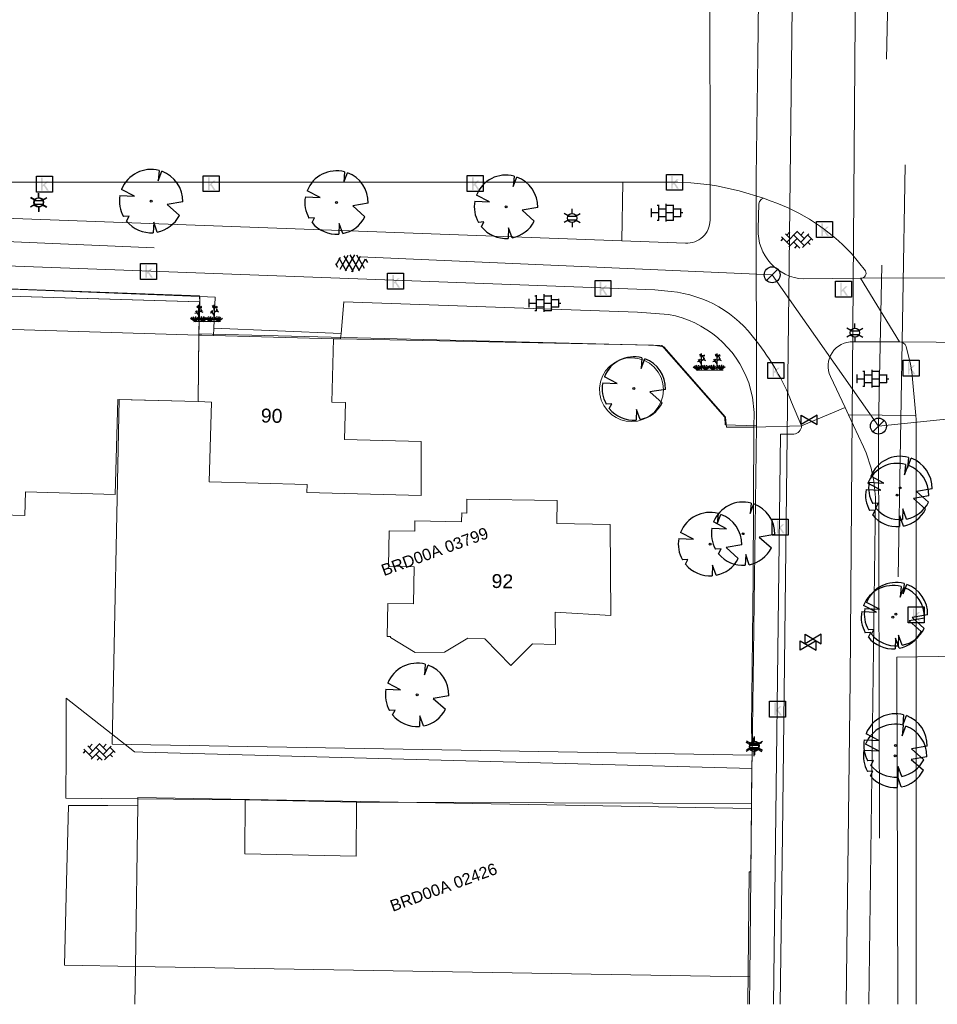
# Model space of a CAD drawing. Header units: metres. Extents: x 95652 to 96661, y 430734 to 431486.
# Tile 29 of 62: x 96331 to 96388, y 430734 to 430796. Entities that reach past the tile are written whole.
import ezdxf

# ---------------------------------------------------------------- set-up
doc = ezdxf.new("R2010")
doc.units = ezdxf.units.M
doc.linetypes.add('HIDDEN', pattern=[9.525, 6.35, -3.175])
doc.layers.get('0').update_dxf_attribs({"linetype": 'CONTINUOUS'})
for name, color, linetype in [('BAR_BEBOUWING', 7, 'CONTINUOUS'), ('BAR_HUISNUMMERS EN STRAATNAMEN', 7, 'CONTINUOUS'), ('BAR_TOPO', 7, 'CONTINUOUS'), ('BAR_WEGEN', 7, 'CONTINUOUS'), ('BOR_LICHTMASTEN', 7, 'CONTINUOUS'), ('BRK_Kadastrale percelen en nummers', 7, 'CONTINUOUS'), ('BRK_Kadatrale percelen', 7, 'CONTINUOUS')]:
    doc.layers.add(name, color=color, linetype=linetype)
for name, color, linetype, true_color in [('BAR_PUNTSYMBOLEN', 7, 'CONTINUOUS', 0x707070), ('BAR_SYMBOLEN', 7, 'CONTINUOUS', 0x707070), ('BOR_BOMEN', 7, 'CONTINUOUS', 0x707070), ('BOR_RIOOLLEIDINGEN', 7, 'CONTINUOUS', 0x707070), ('BOR_RIOOLPUTTEN', 7, 'CONTINUOUS', 0x707070)]:
    doc.layers.add(name, color=color, linetype=linetype, true_color=true_color)
doc.styles.add('NLCS-ISO', font='NLCS-ISO.ttf')

# ---------------------------------------------------------------- blocks, each defined once
blk = doc.blocks.new('boom_templ_1')
at = {"color": 8, "ltscale": 20, "true_color": 0x707070, "flags": 128}
for points in [[(0.633, 2.394), (0.56, 1.577), (0.851, 2.325)], [(-2.437, 0.441), (-1.293, 0.386), (-2.301, 0.916)], [(2.475, -0.064), (1.26, -0.271), (2.21, -1.116)], [(-1.917, -1.567), (-1.722, -1.189), (-2.157, -1.217)], [(0.488, -2.428), (0.206, -1.638), (0.177, -2.47)]]:
    blk.add_lwpolyline(points, dxfattribs=at)
blk.add_lwpolyline([(2.475, -0.064, 0.321944), (0.851, 2.325, 0.321944)], format="xyb", dxfattribs=at)
at = {"color": 8, "true_color": 0x707070}
blk.add_circle((0, 0), 0.0738, dxfattribs=at)
at = {"color": 8, "ltscale": 20, "true_color": 0x707070}
for start, end in [(75.18441, 158.29895), (169.74905, 209.43023), (281.36007, 333.20465), (219.26669, 274.10684)]:
    blk.add_arc((0, 0), 2.476, start, end, dxfattribs=at)
blk = doc.blocks.new('inspectieput_templ_1')
at = {"color": 8, "true_color": 0x707070}
blk.add_line((-1.06, -1.06), (1.06, 1.06), dxfattribs=at)
at = {"color": 8, "lineweight": -3, "true_color": 0x707070}
blk.add_circle((0, 0), 1.5, dxfattribs=at)
blk = doc.blocks.new('lichtmast_templ_1')
at = {"color": 8, "ltscale": 0.1, "true_color": 0x707070}
for p, q in [((-1.1, 0.63), (-2.19, 1.27)), ((0, 1.27), (0, 2.53)), ((1.1, 0.63), (2.19, 1.27)), ((-1.1, -0.63), (-2.19, -1.27)), ((0, -1.27), (0, -2.53)), ((1.1, -0.63), (2.19, -1.27))]:
    blk.add_line(p, q, dxfattribs=at)
at = {"color": 8, "true_color": 0x707070, "flags": 128}
for points in [[(-1.16, 0.5), (1.16, 0.5)], [(-1.16, -0.5), (1.16, -0.5)]]:
    blk.add_lwpolyline(points, dxfattribs=at)
at = {"color": 8, "ltscale": 0.1, "true_color": 0x707070}
blk.add_circle((0, 0), 1.27, dxfattribs=at)
blk = doc.blocks.new('lichtmast_templ_2')
at = {"color": 8, "ltscale": 0.1, "true_color": 0x707070}
for p, q in [((-1.1, 0.63), (-2.19, 1.27)), ((0, 1.27), (0, 2.53)), ((1.1, 0.63), (2.19, 1.27)), ((-1.1, -0.63), (-2.19, -1.27)), ((0, -1.27), (0, -2.53)), ((1.1, -0.63), (2.19, -1.27))]:
    blk.add_line(p, q, dxfattribs=at)
at = {"color": 8, "true_color": 0x707070, "flags": 128}
for points in [[(-1.16, 0.5), (1.16, 0.5)], [(-1.16, -0.5), (1.16, -0.5)]]:
    blk.add_lwpolyline(points, dxfattribs=at)
at = {"color": 8, "ltscale": 0.1, "true_color": 0x707070}
blk.add_circle((0, 0), 1.27, dxfattribs=at)
blk = doc.blocks.new('betonstraatstenen_templ_1')
at = {"color": 8, "true_color": 0x707070}
for p, q in [((-3.44, -0.47), (-2.97, 0)), ((-3.31, 0.34), (-1.48, -1.48)), ((-2.52, 1.03), (-1.48, 0)), ((-2.23, -0.74), (0, 1.48)), ((-2.23, 0.74), (-1.57, 1.4)), ((-1.77, -1.77), (0, 0)), ((-0.74, 0.74), (1.48, -1.48)), ((-0.1, 1.58), (1.48, 0)), ((0.74, 0.74), (1.4, 1.4)), ((0.74, -0.74), (2.46, 0.98)), ((1.06, -1.91), (2.97, 0)), ((2.23, 0.74), (3.31, -0.34)), ((-0.74, -0.74), (0.5, -1.99)), ((-0.52, -2), (0, -1.48)), ((2.23, -0.74), (2.72, -1.24))]:
    blk.add_line(p, q, dxfattribs=at)
blk = doc.blocks.new('beplanting_templ_1')
at = {"color": 8, "true_color": 0x707070, "flags": 128}
for points in [[(-0.433, 0.413), (-0.519, 0.54)], [(-0.485, 0.49), (-0.479, 0.524)], [(-0.428, 0.045), (-0.435, 0.577)], [(0.371, 0.419), (0.285, 0.546)], [(0.319, 0.496), (0.325, 0.53)], [(0.375, 0.051), (0.369, 0.583)], [(0.371, 0.371), (0.52, 0.516)], [(-0.511, 0.158), (-0.643, 0.141)], [(-0.433, -0.277), (-0.431, 0.042), (-0.591, 0.274)], [(-0.535, 0.193), (-0.501, 0.295)], [(-0.453, 0.444), (-0.525, 0.443)], [(-0.432, 0.365), (-0.283, 0.51)], [(-0.43, 0.207), (-0.253, 0.316)], [(-0.358, 0.437), (-0.371, 0.494)], [(-0.342, 0.262), (-0.223, 0.211)], [(-0.33, 0.464), (-0.27, 0.457)], [(-0.305, 0.284), (-0.307, 0.395)], [(0.292, 0.164), (0.161, 0.147)], [(0.37, -0.271), (0.372, 0.047), (0.212, 0.28)], [(0.268, 0.199), (0.303, 0.301)], [(0.351, 0.45), (0.279, 0.449)], [(0.373, 0.213), (0.551, 0.322)], [(0.446, 0.443), (0.432, 0.5)], [(0.462, 0.268), (0.581, 0.217)], [(0.474, 0.47), (0.534, 0.463)], [(0.498, 0.29), (0.496, 0.401)], [(-0.634, -0.279), (-0.862, -0.127)], [(-0.634, -0.279), (-0.804, -0.054)], [(-0.634, -0.279), (-0.702, -0.031)], [(-0.688, -0.279), (0.688, -0.269)], [(-0.634, -0.279), (-0.583, -0.025)], [(-0.634, -0.279), (-0.486, -0.061)], [(-0.634, -0.279), (-0.411, -0.114)], [(-0.227, -0.276), (-0.455, -0.124)], [(-0.227, -0.276), (-0.397, -0.051)], [(-0.227, -0.276), (-0.295, -0.028)], [(-0.227, -0.276), (-0.176, -0.022)], [(-0.227, -0.276), (-0.079, -0.058)], [(-0.227, -0.276), (-0.004, -0.111)], [(0.149, -0.273), (-0.078, -0.121)], [(0.149, -0.273), (-0.02, -0.049)], [(0.149, -0.273), (0.082, -0.025)], [(0.149, -0.273), (0.201, -0.019)], [(0.149, -0.273), (0.297, -0.055)], [(0.149, -0.273), (0.372, -0.109)], [(0.569, -0.27), (0.342, -0.118)], [(0.569, -0.27), (0.4, -0.046)], [(0.569, -0.27), (0.502, -0.022)], [(0.569, -0.27), (0.621, -0.016)], [(0.569, -0.27), (0.717, -0.052)], [(0.569, -0.27), (0.792, -0.105)]]:
    blk.add_lwpolyline(points, dxfattribs=at)
blk = doc.blocks.new('asfalt_templ_1')
at = {"color": 8, "ltscale": 0.1, "true_color": 0x707070}
for p, q in [((-5.73, -0.58), (-4.19, 2.08)), ((-2, -2.83), (-4.67, 1.79)), ((-4.27, -2.06), (-1.41, 2.89)), ((0.39, -2.97), (-2.83, 2.61)), ((-2.36, -2.75), (0.91, 2.91)), ((2.51, -2.63), (-0.71, 2.95)), ((-0.19, -2.99), (2.96, 2.46)), ((4.34, -1.81), (1.68, 2.8)), ((2.29, -2.69), (4.71, 1.49)), ((5.47, 0.24), (4.78, 1.42)), ((-5.08, -1.49), (-5.82, -0.22))]:
    blk.add_line(p, q, dxfattribs=at)
blk = doc.blocks.new('tegels_templ_1')
at = {"color": 8, "true_color": 0x707070}
for p, q in [((-3.08, 0.75), (-3, 0.75)), ((-3, -0.83), (-3, 0.83)), ((-3, 0), (-1.5, 0)), ((-1.84, 1.5), (-1.5, 1.5)), ((-1.5, -1.6), (-1.5, 1.6)), ((-1.5, 0.75), (0, 0.75)), ((0, -1.78), (0, 1.78)), ((0, 1.5), (1.5, 1.5)), ((0, 0), (1.5, 0)), ((1.5, -1.6), (1.5, 1.6)), ((1.5, 0.75), (3, 0.75)), ((3, -0.83), (3, 0.83)), ((3, 0), (3.39, 0)), ((-3.08, -0.75), (-3, -0.75)), ((-1.84, -1.5), (-1.5, -1.5)), ((-1.5, -0.75), (0, -0.75)), ((0, -1.5), (1.5, -1.5)), ((1.5, -0.75), (3, -0.75))]:
    blk.add_line(p, q, dxfattribs=at)
blk = doc.blocks.new('kolk-symbool_templ_1')
at = {"true_color": 0x707070}
h = blk.add_hatch(color=8, dxfattribs=at)
h.dxf.hatch_style = 1
h.paths.add_polyline_path([(0.023, -0.036), (0.189, 0.125), (0.094, 0.125), (-0.08, -0.052), (-0.028, -0.087), (0.115, -0.309), (0.206, -0.309)])
h.paths.add_polyline_path([(-0.028, -0.087), (-0.08, -0.052), (-0.08, 0.29), (-0.154, 0.29), (-0.154, -0.309), (-0.08, -0.309), (-0.08, -0.137)])
at = {"color": 8, "true_color": 0x707070}
blk.add_lwpolyline([(-0.376, 0.366), (0.374, 0.366), (0.374, -0.384), (-0.376, -0.384)], close=True, dxfattribs=at)
blk = doc.blocks.new('boom_templ_2')
at = {"color": 8, "ltscale": 20, "true_color": 0x707070, "flags": 128}
for points in [[(0.633, 2.394), (0.56, 1.577), (0.851, 2.325)], [(-2.437, 0.441), (-1.293, 0.386), (-2.301, 0.916)], [(2.475, -0.064), (1.26, -0.271), (2.21, -1.116)], [(-1.917, -1.567), (-1.722, -1.189), (-2.157, -1.217)], [(0.488, -2.428), (0.206, -1.638), (0.177, -2.47)]]:
    blk.add_lwpolyline(points, dxfattribs=at)
blk.add_lwpolyline([(2.475, -0.064, 0.321944), (0.851, 2.325, 0.321944)], format="xyb", dxfattribs=at)
at = {"color": 8, "true_color": 0x707070}
blk.add_circle((0, 0), 0.0738, dxfattribs=at)
at = {"color": 8, "ltscale": 20, "true_color": 0x707070}
for start, end in [(75.18441, 158.29895), (169.74905, 209.43023), (281.36007, 333.20465), (219.26669, 274.10684)]:
    blk.add_arc((0, 0), 2.476, start, end, dxfattribs=at)
blk = doc.blocks.new('waterleidingput_templ_1')
at = {"color": 8, "true_color": 0x707070}
for p, q in [((2.3, 1.37), (-2.3, -1.37)), ((-2.3, 1.37), (2.3, -1.37)), ((2.3, -1.37), (2.3, 1.37))]:
    blk.add_line(p, q, dxfattribs=at)
at = {"color": 8, "ltscale": 0.1, "true_color": 0x707070}
blk.add_line((-2.3, -1.37), (-2.3, 1.37), dxfattribs=at)
blk = doc.blocks.new('lichtmast_templ_3')
at = {"color": 8, "ltscale": 0.1, "true_color": 0x707070}
for p, q in [((-1.1, 0.63), (-2.19, 1.27)), ((0, 1.27), (0, 2.53)), ((1.1, 0.63), (2.19, 1.27)), ((-1.1, -0.63), (-2.19, -1.27)), ((0, -1.27), (0, -2.53)), ((1.1, -0.63), (2.19, -1.27))]:
    blk.add_line(p, q, dxfattribs=at)
at = {"color": 8, "true_color": 0x707070, "flags": 128}
for points in [[(-1.16, 0.5), (1.16, 0.5)], [(-1.16, -0.5), (1.16, -0.5)]]:
    blk.add_lwpolyline(points, dxfattribs=at)
at = {"color": 8, "ltscale": 0.1, "true_color": 0x707070}
blk.add_circle((0, 0), 1.27, dxfattribs=at)

msp = doc.modelspace()

# ---------------------------------------------------------------- linework, layer by layer
at = {"layer": 'BAR_BEBOUWING', "color": 8, "linetype": 'Continuous', "lineweight": 0, "ltscale": 0.01, "true_color": 0x707070, "flags": 128}
for points in [[(96342.256, 430776.108), (96314.181, 430776.97), (96308.745, 430777.066), (96308.659, 430765.448), (96331.364, 430764.814), (96331.405, 430766.295), (96337.015, 430766.138), (96337.182, 430772.086), (96342.2, 430771.944)], [(96342.256, 430776.108), (96342.2, 430771.944)], [(96342.2, 430771.944), (96343.039, 430771.92), (96342.898, 430766.931), (96349.025, 430766.759), (96349.011, 430766.259), (96356.168, 430766.06), (96356.156, 430769.454), (96351.358, 430769.582), (96351.419, 430771.881), (96350.569, 430771.903), (96350.675, 430775.882)], [(96343.164, 430776.083), (96342.428, 430776.103), (96342.256, 430776.108)], [(96350.675, 430775.882), (96343.164, 430776.083)], [(96345.146, 430747.012), (96345.128, 430743.636), (96352.085, 430743.492), (96352.12, 430746.859)], [(96352.12, 430746.859), (96345.146, 430747.012)]]:
    msp.add_lwpolyline(points, dxfattribs=at)
msp.add_lwpolyline([(96355.759, 430763.835), (96354.16, 430763.864), (96354.12, 430761.635), (96355.721, 430761.607), (96355.679, 430759.287), (96354.079, 430759.315), (96354.042, 430757.235), (96354.242, 430757.232), (96354.242, 430757.183), (96355.791, 430756.231), (96357.619, 430756.258), (96359.072, 430757.131), (96360.14, 430757.098), (96361.777, 430755.416), (96363.129, 430756.787), (96364.561, 430756.733), (96364.548, 430758.768), (96368.021, 430758.545), (96367.998, 430764.255), (96364.649, 430764.315), (96364.675, 430765.745), (96359.026, 430765.846), (96359.01, 430764.966), (96358.7, 430764.972), (96358.69, 430764.422), (96355.77, 430764.474)], close=True, dxfattribs=at)
at = {"layer": 'BAR_TOPO', "color": 8, "linetype": 'Continuous', "lineweight": 0, "ltscale": 0.01, "true_color": 0x707070, "flags": 128}
for points in [[(96260.474, 430783.241), (96291.715, 430779.699), (96342.299, 430778.191)], [(96342.297, 430778.522), (96342.297, 430778.565), (96323.553, 430779.252)], [(96342.299, 430778.191), (96342.256, 430776.108)], [(96342.299, 430778.191), (96342.297, 430778.522)], [(96342.299, 430778.191), (96342.306, 430778.522)], [(96343.164, 430776.083), (96343.185, 430776.553)], [(96351.144, 430776.203), (96351.114, 430775.873)], [(96350.675, 430775.882), (96351.114, 430775.873)], [(96351.114, 430775.873), (96370.703, 430775.471), (96371.35, 430775.378), (96375.216, 430770.964), (96375.271, 430770.356), (96376.977, 430770.336)]]:
    msp.add_lwpolyline(points, dxfattribs=at)
at = {"layer": 'BAR_WEGEN', "color": 8, "linetype": 'Continuous', "lineweight": 0, "ltscale": 0.01, "true_color": 0x707070, "flags": 128}
for points in [[(96374.25, 430785.51), (96374.234, 430798.108)], [(96368.723, 430782.018), (96368.778, 430785.685)], [(96368.778, 430785.685), (96372.232, 430785.685), (96373.028, 430785.645), (96374.25, 430785.51)], [(96374.25, 430785.51), (96374.651, 430785.45), (96376.055, 430785.143), (96377.583, 430784.679)], [(96342.297, 430778.522), (96323.553, 430779.252)], [(96386.101, 430775.69), (96383.648, 430779.667)], [(96383.689, 430779.667), (96383.648, 430779.667)], [(96383.689, 430779.667), (96390.66, 430779.688)], [(96342.306, 430778.522), (96342.297, 430778.522)], [(96343.185, 430776.553), (96343.273, 430778.484), (96342.306, 430778.522)], [(96351.144, 430776.203), (96343.185, 430776.553)], [(96390.689, 430775.652), (96386.101, 430775.69)], [(96382.693, 430771.58), (96379.965, 430770.43)], [(96382.909, 430771.121), (96382.693, 430771.58)], [(96387.111, 430771.073), (96382.909, 430771.121)], [(96387.111, 430771.073), (96387.133, 430770.821), (96387.142, 430734.21)], [(96376.86, 430748.977), (96376.87, 430750), (96376.824, 430751.543), (96376.934, 430760.94), (96376.977, 430770.336)], [(96379.965, 430770.43), (96376.977, 430770.336)], [(96345.146, 430747.012), (96333.932, 430747.115), (96333.937, 430750), (96333.943, 430753.375), (96338.224, 430750.014), (96338.746, 430750), (96376.86, 430748.977)], [(96376.839, 430746.785), (96376.844, 430747.248), (96376.86, 430748.977)], [(96376.839, 430746.785), (96352.12, 430746.859)], [(96376.608, 430734.21), (96376.679, 430742.51), (96376.793, 430742.509), (96376.839, 430746.785)]]:
    msp.add_lwpolyline(points, dxfattribs=at)
for points in [[(96193.619, 430793.487), (96196.62, 430793.492), (96231.876, 430792.549, -0.021446), (96239.905, 430792.053), (96295.472, 430786.474, 0.023773), (96307.382, 430785.676), (96368.778, 430785.685)], [(96368.723, 430782.018), (96296.552, 430784.659, -0.015855), (96290.56, 430785.155), (96262.702, 430788.571, 0.025076), (96256.717, 430789.089), (96192.048, 430790.795, 0.07923), (96189.759, 430790.378), (96181.313, 430787.306, -0.078319), (96179.782, 430786.956), (96178.775, 430786.87), (96178.376, 430786.844)], [(96260.005, 430785.895), (96290.485, 430782.164, 0.017109), (96296.952, 430781.68), (96370.787, 430778.935), (96371.797, 430778.839, -0.21635), (96377.119, 430775.755, -0.072589), (96379.347, 430771.917), (96379.965, 430770.43)], [(96374.25, 430785.51), (96374.238, 430783.306, -0.432364), (96372.704, 430781.872), (96368.723, 430782.018)], [(96383.648, 430779.667), (96380.1, 430779.627, -0.409885), (96377.247, 430782.762), (96377.286, 430784.329), (96377.335, 430784.474), (96377.456, 430784.614), (96377.583, 430784.679)], [(96377.583, 430784.679), (96378.071, 430784.505, -0.118787), (96383.087, 430781.226), (96383.977, 430780.132, -0.514989), (96383.689, 430779.667)], [(96376.977, 430770.336), (96376.991, 430771.266), (96376.899, 430772.231), (96376.661, 430773.118, 0.26893), (96371.637, 430777.405), (96369.691, 430777.543), (96351.323, 430778.187), (96351.144, 430776.203)], [(96382.693, 430771.58), (96381.776, 430773.524, -0.562439), (96383.199, 430775.691), (96386.101, 430775.69)], [(96386.101, 430775.69, -0.287505), (96386.516, 430775.405), (96386.787, 430774.284), (96386.873, 430773.81), (96387.111, 430771.073)], [(96384.18, 430734.21), (96384.585, 430765.951, 0.094616), (96383.849, 430769.124), (96382.909, 430771.121)], [(96379.965, 430770.43, -0.375626), (96379.48, 430769.904), (96378.647, 430769.903), (96378.21, 430734.21)]]:
    msp.add_lwpolyline(points, format="xyb", dxfattribs=at)
at = {"layer": 'BOR_RIOOLLEIDINGEN', "color": 8, "linetype": 'HIDDEN', "lineweight": 0, "ltscale": 4.0636, "true_color": 0x707070, "flags": 128}
for points in [[(96387.11, 430825.465), (96385.921, 430755.948)], [(96385.827, 430819.184), (96384.781, 430770.415)], [(96378.127, 430779.886), (96293.608, 430783.571)], [(96378.127, 430779.886), (96384.781, 430770.415)], [(96384.781, 430770.415), (96453.662, 430777.387)], [(96384.781, 430770.415), (96384.861, 430734.21)], [(96385.921, 430755.948), (96412.597, 430756.299)], [(96385.921, 430755.948), (96385.998, 430734.21)]]:
    msp.add_lwpolyline(points, dxfattribs=at)
at = {"layer": 'BRK_Kadastrale percelen en nummers', "color": 75, "lineweight": 5, "ltscale": 3.900864, "true_color": 0x739642, "flags": 128}
for points in [[(96377.596, 430823.441), (96377.476, 430813.868), (96377.312, 430800.702), (96377.223, 430793.536), (96377.129, 430786.013), (96377.145, 430770.43)], [(96379.685, 430823.435), (96378.775, 430744.818), (96378.633, 430734.21)], [(96382.758, 430734.21), (96383.014, 430754.498), (96383.529, 430823.425)], [(96342.257, 430776.184), (96342.284, 430778.191), (96291.715, 430779.699), (96260.474, 430783.241), (96260.172, 430766.62), (96259.87, 430750), (96259.693, 430740.225), (96260.16, 430737.846), (96260.71, 430736.919), (96262.627, 430735.427), (96268.57, 430734.21)], [(96376.871, 430749.808), (96376.86, 430748.977), (96376.833, 430746.464)], [(96338.242, 430734.21), (96338.276, 430736.579), (96333.839, 430736.652), (96333.959, 430741.883), (96334.084, 430746.66), (96336.545, 430746.649), (96338.42, 430746.67)], [(96376.721, 430735.938), (96376.703, 430734.21)]]:
    msp.add_lwpolyline(points, dxfattribs=at)
for points in [[(96337.252, 430772.084), (96336.829, 430750.496), (96376.871, 430749.808), (96377.145, 430770.43), (96375.181, 430770.486), (96375.174, 430770.98), (96371.222, 430775.46), (96342.257, 430776.184), (96342.2, 430771.944)], [(96369.338, 430774.696), (96368.959, 430774.662), (96368.593, 430774.557), (96368.253, 430774.384), (96367.953, 430774.15), (96367.702, 430773.863), (96367.51, 430773.534), (96367.384, 430773.175), (96367.329, 430772.798), (96367.345, 430772.417), (96367.434, 430772.047), (96367.592, 430771.7), (96367.812, 430771.389), (96368.087, 430771.126), (96368.363, 430770.944), (96368.665, 430770.809), (96368.985, 430770.726), (96369.314, 430770.696), (96369.704, 430770.732), (96370.08, 430770.844), (96370.427, 430771.026), (96370.732, 430771.273), (96370.982, 430771.575), (96371.169, 430771.92), (96371.285, 430772.294), (96371.326, 430772.684), (96371.29, 430773.074), (96371.178, 430773.45), (96370.996, 430773.797), (96370.749, 430774.102), (96370.447, 430774.352), (96370.102, 430774.539), (96369.728, 430774.655)], [(96338.276, 430736.579), (96376.721, 430735.938), (96376.833, 430746.464), (96338.427, 430747.157), (96338.42, 430746.67)]]:
    msp.add_lwpolyline(points, close=True, dxfattribs=at)
at = {"layer": 'BRK_Kadastrale percelen en nummers', "color": 75, "lineweight": 0, "true_color": 0x739642, "flags": 128}
msp.add_lwpolyline([(96367.345, 430772.417), (96367.329, 430772.798), (96367.384, 430773.175), (96367.51, 430773.534), (96367.702, 430773.863), (96367.953, 430774.15), (96368.253, 430774.384), (96368.593, 430774.557), (96368.959, 430774.662), (96369.338, 430774.696), (96369.728, 430774.655), (96370.102, 430774.539), (96370.447, 430774.352), (96370.749, 430774.102), (96370.996, 430773.797), (96371.178, 430773.45), (96371.29, 430773.074), (96371.326, 430772.684), (96371.285, 430772.294), (96371.169, 430771.92), (96370.982, 430771.575), (96370.732, 430771.273), (96370.427, 430771.026), (96370.08, 430770.844), (96369.704, 430770.732), (96369.314, 430770.696), (96368.985, 430770.726), (96368.665, 430770.809), (96368.363, 430770.944), (96368.087, 430771.126), (96367.812, 430771.389), (96367.592, 430771.7), (96367.434, 430772.047)], close=True, dxfattribs=at)
at = {"layer": 'BRK_Kadatrale percelen', "color": 75, "linetype": 'Continuous', "lineweight": 5, "ltscale": 0.01, "true_color": 0x739642, "flags": 128}
for points in [[(96377.596, 430823.441), (96377.476, 430813.868), (96377.312, 430800.702), (96377.223, 430793.536), (96377.129, 430786.013), (96377.145, 430770.43)], [(96379.685, 430823.435), (96378.775, 430744.818), (96378.633, 430734.21)], [(96382.758, 430734.21), (96383.014, 430754.498), (96383.529, 430823.425)], [(96342.257, 430776.184), (96342.284, 430778.191), (96291.715, 430779.699), (96260.474, 430783.241), (96260.172, 430766.62), (96259.87, 430750), (96259.693, 430740.225), (96260.16, 430737.846), (96260.71, 430736.919), (96262.627, 430735.427), (96268.57, 430734.21)], [(96376.871, 430749.808), (96376.86, 430748.977), (96376.833, 430746.464)], [(96338.242, 430734.21), (96338.276, 430736.579), (96333.839, 430736.652), (96333.959, 430741.883), (96334.084, 430746.66), (96336.545, 430746.649), (96338.42, 430746.67)], [(96376.721, 430735.938), (96376.703, 430734.21)]]:
    msp.add_lwpolyline(points, dxfattribs=at)
for points in [[(96337.252, 430772.084), (96336.829, 430750.496), (96376.871, 430749.808), (96377.145, 430770.43), (96375.181, 430770.486), (96375.174, 430770.98), (96371.222, 430775.46), (96342.257, 430776.184), (96342.2, 430771.944)], [(96369.338, 430774.696), (96368.959, 430774.662), (96368.593, 430774.557), (96368.253, 430774.384), (96367.953, 430774.15), (96367.702, 430773.863), (96367.51, 430773.534), (96367.384, 430773.175), (96367.329, 430772.798), (96367.345, 430772.417), (96367.434, 430772.047), (96367.592, 430771.7), (96367.812, 430771.389), (96368.087, 430771.126), (96368.363, 430770.944), (96368.665, 430770.809), (96368.985, 430770.726), (96369.314, 430770.696), (96369.704, 430770.732), (96370.08, 430770.844), (96370.427, 430771.026), (96370.732, 430771.273), (96370.982, 430771.575), (96371.169, 430771.92), (96371.285, 430772.294), (96371.326, 430772.684), (96371.29, 430773.074), (96371.178, 430773.45), (96370.996, 430773.797), (96370.749, 430774.102), (96370.447, 430774.352), (96370.102, 430774.539), (96369.728, 430774.655)], [(96338.276, 430736.579), (96376.721, 430735.938), (96376.833, 430746.464), (96338.427, 430747.157), (96338.42, 430746.67)]]:
    msp.add_lwpolyline(points, close=True, dxfattribs=at)
at = {"layer": 'BRK_Kadatrale percelen', "color": 75, "linetype": 'Continuous', "lineweight": 0, "true_color": 0x739642, "flags": 128}
msp.add_lwpolyline([(96367.345, 430772.417), (96367.329, 430772.798), (96367.384, 430773.175), (96367.51, 430773.534), (96367.702, 430773.863), (96367.953, 430774.15), (96368.253, 430774.384), (96368.593, 430774.557), (96368.959, 430774.662), (96369.338, 430774.696), (96369.728, 430774.655), (96370.102, 430774.539), (96370.447, 430774.352), (96370.749, 430774.102), (96370.996, 430773.797), (96371.178, 430773.45), (96371.29, 430773.074), (96371.326, 430772.684), (96371.285, 430772.294), (96371.169, 430771.92), (96370.982, 430771.575), (96370.732, 430771.273), (96370.427, 430771.026), (96370.08, 430770.844), (96369.704, 430770.732), (96369.314, 430770.696), (96368.985, 430770.726), (96368.665, 430770.809), (96368.363, 430770.944), (96368.087, 430771.126), (96367.812, 430771.389), (96367.592, 430771.7), (96367.434, 430772.047)], close=True, dxfattribs=at)

# ---------------------------------------------------------------- block references
at = {"layer": 'BAR_PUNTSYMBOLEN'}
for name, p, xscale, yscale in [('boom_templ_2', (96339.257, 430784.502), 0.8011755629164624, 0.8011755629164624), ('kolk-symbool_templ_1', (96332.582, 430785.572), 1.333333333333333, 1.333333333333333), ('kolk-symbool_templ_1', (96343.022, 430785.605), 1.333333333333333, 1.333333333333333), ('boom_templ_2', (96350.866, 430784.413), 0.8011755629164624, 0.8011755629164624), ('kolk-symbool_templ_1', (96359.543, 430785.612), 1.333333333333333, 1.333333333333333), ('boom_templ_2', (96361.47, 430784.146), 0.8011755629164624, 0.8011755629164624), ('kolk-symbool_templ_1', (96372.015, 430785.688), 1.333333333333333, 1.333333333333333), ('lichtmast_templ_3', (96332.241, 430784.428), 0.2280888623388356, 0.2280888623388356), ('lichtmast_templ_3', (96365.607, 430783.441), 0.2280888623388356, 0.2280888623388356), ('kolk-symbool_templ_1', (96381.411, 430782.729), 1.333333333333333, 1.333333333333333), ('kolk-symbool_templ_1', (96339.103, 430780.111), 1.333333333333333, 1.333333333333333), ('kolk-symbool_templ_1', (96354.563, 430779.497), 1.333333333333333, 1.333333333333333), ('kolk-symbool_templ_1', (96367.542, 430779.04), 1.333333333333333, 1.333333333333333), ('kolk-symbool_templ_1', (96382.593, 430778.998), 1.333333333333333, 1.333333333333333), ('lichtmast_templ_3', (96383.305, 430776.261), 0.2280888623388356, 0.2280888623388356), ('boom_templ_2', (96369.472, 430772.766), 0.8011755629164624, 0.8011755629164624), ('kolk-symbool_templ_1', (96378.354, 430773.911), 1.333333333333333, 1.333333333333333), ('kolk-symbool_templ_1', (96386.825, 430774.057), 1.333333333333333, 1.333333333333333), ('waterleidingput_templ_1', (96380.448, 430770.808), 0.2170185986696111, 0.2170185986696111), ('boom_templ_2', (96385.955, 430766.098), 0.8011755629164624, 0.8011755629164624), ('boom_templ_2', (96374.237, 430763.022), 0.8011755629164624, 0.8011755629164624), ('kolk-symbool_templ_1', (96378.631, 430764.105), 1.333333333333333, 1.333333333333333), ('boom_templ_2', (96385.683, 430758.447), 0.8011755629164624, 0.8011755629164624), ('kolk-symbool_templ_1', (96387.139, 430758.601), 1.333333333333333, 1.333333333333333), ('waterleidingput_templ_1', (96380.694, 430757.08), 0.2170185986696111, 0.2170185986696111), ('waterleidingput_templ_1', (96380.386, 430756.68), 0.2170185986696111, 0.2170185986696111), ('boom_templ_2', (96355.912, 430753.583), 0.8011755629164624, 0.8011755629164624), ('kolk-symbool_templ_1', (96378.466, 430752.707), 1.333333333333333, 1.333333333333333), ('boom_templ_2', (96385.817, 430749.765), 0.8011755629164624, 0.8011755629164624), ('lichtmast_templ_3', (96377.017, 430750.402), 0.2280888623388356, 0.2280888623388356)]:
    msp.add_blockref(name, p, dxfattribs=dict(at, xscale=xscale, yscale=yscale))
at = {"layer": 'BAR_SYMBOLEN'}
for name, p, xscale, yscale in [('lichtmast_templ_2', (96332.241, 430784.428), 0.2280865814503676, 0.2280865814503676), ('tegels_templ_1', (96371.495, 430783.777), 0.3088755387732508, 0.3088755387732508), ('lichtmast_templ_2', (96365.607, 430783.441), 0.2280865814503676, 0.2280865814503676), ('betonstraatstenen_templ_1', (96379.701, 430782.153), 0.2963885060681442, 0.2963885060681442), ('asfalt_templ_1', (96351.847, 430780.612), 0.1772703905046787, 0.1772703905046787), ('tegels_templ_1', (96363.849, 430778.116), 0.3088755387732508, 0.3088755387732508), ('beplanting_templ_1', (96342.765, 430777.299), 1.209250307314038, 1.209250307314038), ('lichtmast_templ_2', (96383.305, 430776.261), 0.2280865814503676, 0.2280865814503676), ('beplanting_templ_1', (96374.229, 430774.262), 1.209250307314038, 1.209250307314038), ('tegels_templ_1', (96384.376, 430773.382), 0.3088755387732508, 0.3088755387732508), ('lichtmast_templ_2', (96377.017, 430750.402), 0.2280865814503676, 0.2280865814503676), ('betonstraatstenen_templ_1', (96336.039, 430750.08), 0.2963885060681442, 0.2963885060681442)]:
    msp.add_blockref(name, p, dxfattribs=dict(at, xscale=xscale, yscale=yscale))
at = {"layer": 'BOR_BOMEN', "xscale": 0.8011755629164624, "yscale": 0.8011755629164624}
for p in [(96339.257, 430784.502), (96350.866, 430784.413), (96361.47, 430784.146), (96369.472, 430772.766), (96386.147, 430766.539), (96376.305, 430763.677), (96385.875, 430758.637), (96355.912, 430753.583), (96385.846, 430750.42)]:
    msp.add_blockref('boom_templ_1', p, dxfattribs=at)
at = {"layer": 'BOR_LICHTMASTEN', "xscale": 0.2280888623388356, "yscale": 0.2280888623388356}
for p in [(96332.212, 430784.415), (96365.607, 430783.441), (96383.305, 430776.261), (96376.99, 430750.323)]:
    msp.add_blockref('lichtmast_templ_1', p, dxfattribs=at)
at = {"layer": 'BOR_RIOOLPUTTEN', "xscale": 0.3333216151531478, "yscale": 0.3333216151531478}
for p in [(96378.127, 430779.886), (96384.781, 430770.415)]:
    msp.add_blockref('inspectieput_templ_1', p, dxfattribs=at)

# ---------------------------------------------------------------- texts
at = {"layer": 'BAR_HUISNUMMERS EN STRAATNAMEN', "color": 8, "true_color": 0x707070, "char_height": 0.87, "attachment_point": 5, "style": 'NLCS-ISO'}
for s, insert, rotation in [('{{\\fArial|b0|i0;90}}', (96346.805, 430771.057), 358.5), ('{{\\fArial|b0|i0;92}}', (96361.243, 430760.696), 358.7)]:
    msp.add_mtext(s, dxfattribs=dict(at, insert=insert, rotation=rotation))
at = {"layer": 'BRK_Kadastrale percelen en nummers', "color": 8, "true_color": 0x707070, "char_height": 0.725, "attachment_point": 5, "rotation": 20, "style": 'NLCS-ISO'}
for s, insert in [('{{\\fArial|b0|i0;BRD00A 03799}}', (96357.013, 430762.555)), ('{{\\fArial|b0|i0;BRD00A 02426}}', (96357.564, 430741.535))]:
    msp.add_mtext(s, dxfattribs=dict(at, insert=insert))

doc.saveas('drawing.dxf')
